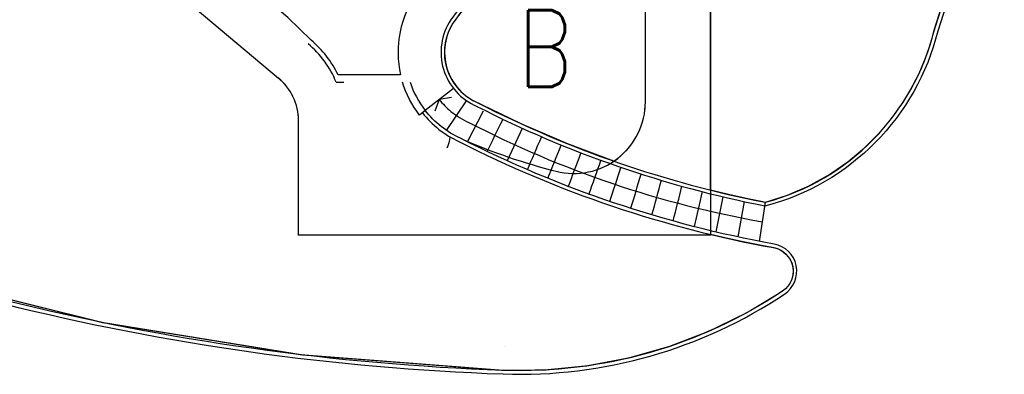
# Model space of a CAD drawing. Header units: millimetres. Extents: x 833220848 to 834439174, y 817676276 to 818025844.
# Tile 28 of 33: x 834362113 to 834372421, y 817956315 to 817960020. Entities that reach past the tile are written whole.
import ezdxf
from ezdxf.enums import TextEntityAlignment as Align

# ---------------------------------------------------------------- set-up
doc = ezdxf.new("R2010")
doc.units = ezdxf.units.MM
doc.header["$LTSCALE"] = 1000
doc.header["$MEASUREMENT"] = 0
doc.linetypes.add('N132X01M - Default$0$R_WKCD_LB - Model$0$DIVIDE', pattern=[1.25, 0.5, -0.25, 0, -0.25, 0, -0.25])
doc.layers.add('MGD047', color=2, linetype='Continuous')
doc.layers.add('VPA050_Marks', color=1, linetype='Continuous')
doc.styles.get("Standard").update_dxf_attribs({"font": 'txt.shx', "width": 0.8})

msp = doc.modelspace()

# ---------------------------------------------------------------- linework, layer by layer
at = {"color": 252}
for p, q in [((834369344.1, 817961649.01), (834369344.1, 817957768.38)), ((834368663.63, 817959163.15), (834368663.63, 817961385.79)), ((834365425.93, 817959368.38), (834365506.7, 817959368.38)), ((834365031.6, 817957768.38), (834365031.6, 817958967.39)), ((834369344.1, 817957768.38), (834365031.6, 817957768.38))]:
    msp.add_line(p, q, dxfattribs=at)
at = {"color": 252, "ltscale": 500}
for p, q in [((834366653.69, 817959302.41), (834366358.22, 817959071.49)), ((834366580.77, 817958863.15), (834366791.39, 817959172.73)), ((834366803.26, 817958749.93), (834366966.71, 817959068.22)), ((834367371.69, 817958882.61), (834367217.48, 817958545.55)), ((834369403.15, 817957802.85), (834369478.21, 817958169)), ((834369696.04, 817958119.77), (834369629.39, 817957752.38)), ((834369856.4, 817957704.1), (834369920.85, 817958111.8)), ((834369914.87, 817958073.96), (834369920.85, 817958111.8))]:
    msp.add_line(p, q, dxfattribs=at)
at = {"color": 252}
msp.add_lwpolyline([(834369031.56, 817962468.83), (834368322.74, 817962125.78, 0.10806144), (834366276.52, 817960303.85, 0.21633258), (834366100.37, 817959443.38), (834365447.02, 817959443.38, 0.10173022), (834365163.66, 817959807.43), (834364919.89, 817960044.41), (834361700.59, 817962745.72), (834364697.58, 817966317.4), (834367761.76, 817963746.25), (834367938.53, 817963956.92), (834368456.26, 817963522.49), (834368424.22, 817963484.3), (834368692.34, 817963259.32), (834368443.26, 817962962.48)], format="xyb", close=True, dxfattribs=at)
at = {"color": 252, "ltscale": 500}
msp.add_lwpolyline([(834370271.03, 817965034.99), (834370242.2, 817965059.17, -0.48855534), (834371937.11, 817964859.9, -0.11153196), (834372383.49, 817963712.88, -0.09355548), (834372205.6, 817961406.99), (834371724.05, 817959899.9, -0.2744057), (834369914.45, 817958071.33), (834369920.85, 817958111.8, 0.27276144), (834371687.96, 817959910.15), (834372169.62, 817961417.58, 0.09349067), (834372346.3, 817963708.05, 0.11155473), (834371905.47, 817964839.75, 0.4878997), (834370271.03, 817965034.99)], format="xyb", dxfattribs=at)
msp.add_lwpolyline([(834361442.26, 817961954.25), (834361433.3, 817961943.57, 0.15499543), (834357973.32, 817963199.79, 0.79556893), (834356967.68, 817958857.2, 0.10478826), (834367174.07, 817956317.88, 0.15686229), (834370119.96, 817957152.74, 0.67544497), (834370011.74, 817957674.98, -0.07324937), (834366728.93, 817958780.83, -0.12057453), (834366358.22, 817959071.49), (834366329.18, 817959047.75, 0.12208215), (834366711.9, 817958747.41, 0.0732494), (834370005.08, 817957638.08, -0.67520562), (834370099.18, 817957183.95, -0.15686229), (834367175.39, 817956355.35, -0.1047948), (834356984.12, 817958890.9, -0.79530528), (834357972.6, 817963162.29, -0.1564845), (834361438.85, 817961891.85), (834361470.99, 817961930.15)], format="xyb", close=True, dxfattribs=at)
at = {"color": 252}
for points in [[(834361154.38, 817962486.27), (834364822.74, 817959408.15)], [(834366633.53, 817959208.51), (834366505.93, 817959186.95), (834366459.33, 817959066.23)]]:
    msp.add_lwpolyline(points, dxfattribs=at)
msp.add_lwpolyline([(834366199.1, 817959368.38, 0.08590652), (834366358.22, 817959071.49), (834366300.14, 817959024, -0.09218235), (834366120.38, 817959368.38)], format="xyb", dxfattribs=at)
at = {"color": 252, "ltscale": 500}
for centre, radius, start, end in [((834371457.5, 817956547.07), 5949.11, 137.634897, 144.395999), ((834371457.5, 817956547.07), 5911.61, 137.302543, 144.395999), ((834367136.27, 817959679.58), 612.49, 146.205951, 247.353412), ((834367136.27, 817959679.58), 574.99, 146.205951, 247.492934), ((834367136.28, 817959679.58), 800, 218.009053, 230.551452), ((834372124.34, 817969372.03), 11511.29, 243.00461, 258.927835), ((834372124.34, 817969372.03), 11473.79, 243.00461, 258.927835), ((834367136.28, 817959679.58), 800, 230.551452, 246.444909), ((834371738.88, 817968458.02), 10709.96, 242.638656, 260.052619), ((833276443.55, 818488014.01), 1212255.93, 334.10759837, 334.12506856), ((833682728.18, 818253296.88), 745485.26, 336.70240372, 336.7309558), ((833732474.24, 818214972.23), 685044.64, 338.00117897, 338.03232815), ((833732616.3, 818198305.16), 679075.35, 339.30035764, 339.33229028), ((833740953.55, 818179035.85), 664867.42, 340.60010464, 340.6326307), ((833740182.86, 818163414.91), 660806.9, 341.90017166, 341.93273273), ((833709673.86, 818156954.63), 688207.63, 343.20083703, 343.23188539), ((833647091.3, 818158086.32), 748870.76, 344.50168656, 344.53039732), ((833530688.93, 818169977.26), 864672.47, 345.80343403, 345.828324), ((833370619.3, 818186461.23), 1024392.14, 347.10528766, 347.12630864), ((834367182.83, 817956567.72), 37.5, 87.836625, 87.992818)]:
    msp.add_arc(centre, radius, start, end, dxfattribs=at)
at = {"color": 252}
for centre, radius, start, end in [((834364456.6, 817958964.77), 1050, 22.606261, 49.938009), ((834364456.6, 817958964.77), 575, 0.261802, 50.450714), ((834367913.63, 817959163.15), 750, 255.745938, 0), ((834366316.52, 817958819.28), 304.7, 332.820697, 355.31248), ((834369313.63, 817964674.02), 6435.92, 246.4449, 255.745938)]:
    msp.add_arc(centre, radius, start, end, dxfattribs=at)
at = {"layer": 'VPA050_Marks', "color": 2, "linetype": 'N132X01M - Default$0$R_WKCD_LB - Model$0$DIVIDE', "const_width": 12.5}
for points in [[(834370276.4, 817965030.47), (834370271.03, 817965034.98, -0.48790113), (834371905.47, 817964839.75, -0.11155473), (834372346.3, 817963708.05, -0.09349067), (834372169.62, 817961417.58), (834371687.96, 817959910.15, -0.27276158), (834369920.85, 817958111.8, -0.01287635), (834369344.1, 817958240.17), (834369344.1, 817961649.01, -0.17632564), (834369494.7, 817962062.81), (834370346.93, 817963078.46), (834370255.96, 817963154.79), (834369886.36, 817962714.31), (834368974.77, 817963479.23)], [(834361442.68, 817961888.63), (834362012.74, 817961410.29), (834362436.68, 817961410.29), (834364822.73, 817959408.14, -0.22375407), (834365031.59, 817958964.78), (834365031.59, 817957768.38), (834369344.1, 817957768.38), (834369344.1, 817957776.89, 0.0108665), (834369850.54, 817957667.04, 0.00184878), (834370005.08, 817957638.08, -0.67520562), (834370099.18, 817957183.95, -0.15686229), (834367175.39, 817956355.35, -0.10478786), (834356984.12, 817958890.9, -0.79530528), (834357972.6, 817963162.29, -0.1564845), (834361438.85, 817961891.85)]]:
    msp.add_lwpolyline(points, format="xyb", close=True, dxfattribs=at)
msp.add_lwpolyline([(834368501.37, 817961666.48), (834368663.63, 817961384.3), (834368662.85, 817959163.34, -0.2489341), (834368333.64, 817958542.5, -0.03362602), (834366916.17, 817959148.38, -0.47077804), (834366651.01, 817959988.68, -0.10684087), (834368501.37, 817961666.48, -1.27796188)], format="xyb", dxfattribs=at)

# ---------------------------------------------------------------- texts
at = {"layer": 'MGD047', "width": 0.8}
msp.add_text('B', height=800, dxfattribs=at).set_placement((834367613.58, 817959718.63), align=Align.MIDDLE)

doc.saveas('drawing.dxf')
